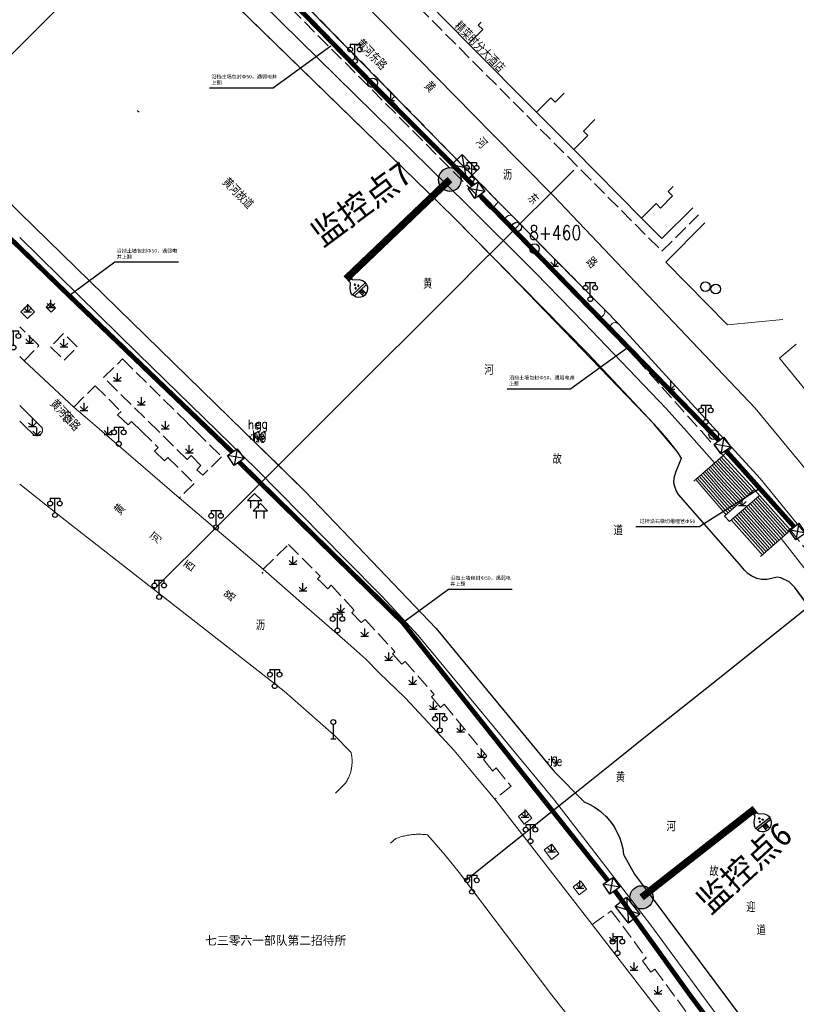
# Model space of a CAD drawing. Extents: x 39527407 to 39530665, y 3786466 to 3790957.
# Tile 56 of 113: x 39529333 to 39529495, y 3787768 to 3787973. Entities that reach past the tile are written whole.
import ezdxf
from ezdxf.enums import TextEntityAlignment as Align

# ---------------------------------------------------------------- set-up
doc = ezdxf.new("R2010")
doc.units = 0
doc.header["$PDSIZE"] = 0.2
doc.linetypes.add('X0', pattern=[4, 3, -1])
doc.layers.get('0').update_dxf_attribs({"linetype": 'CONTINUOUS'})
for name, color, linetype in [('04-安保监控', 4, 'CONTINUOUS'), ('DLSS', 4, 'CONTINUOUS'), ('JCDL_CLKZD', 142, 'CONTINUOUS'), ('JCDL_DMX_F', 30, 'CONTINUOUS'), ('JCDL_JMDD_F', 231, 'CONTINUOUS'), ('JCDL_JMDX_F', 231, 'CONTINUOUS'), ('JCDL_JT_ZJ', 100, 'CONTINUOUS'), ('JCDL_JTD_F', 100, 'CONTINUOUS'), ('JCDL_SX_ZJ', 5, 'CONTINUOUS'), ('JCDL_SXX_F', 5, 'CONTINUOUS'), ('JMD', 6, 'CONTINUOUS'), ('SXSS', 5, 'CONTINUOUS'), ('ZBTZ', 3, 'CONTINUOUS'), ('zdh', 7, 'CONTINUOUS'), ('断面线', 2, 'CONTINUOUS'), ('水面监控', 7, 'CONTINUOUS'), ('综合管网', 1, 'CONTINUOUS')]:
    doc.layers.add(name, color=color, linetype=linetype)
for name, color, linetype, lineweight in [('JCDL_JMDX', 1, 'CONTINUOUS', 0), ('JCDL_ZBX', 3, 'CONTINUOUS', 0), ('JCDL_ZBX_F', 7, 'CONTINUOUS', 0), ('QT_SYT_ZJ', 7, 'CONTINUOUS', 0), ('TEXT1_ZJ', 7, 'CONTINUOUS', 0), ('TEXTL_ZJ', 7, 'CONTINUOUS', 0)]:
    doc.layers.add(name, color=color, linetype=linetype, lineweight=lineweight)
doc.styles.add('HT', font='simhei.ttf')
doc.styles.add('HZ', font='rs', dxfattribs={"width": 0.8, "bigfont": 'hztxt'})
doc.styles.get("Standard").update_dxf_attribs({"font": 'txt', "width": 1.1})
doc.linetypes.add('10422', pattern='A,2,[150,AAA.SHX,S=1,R=0,X=0,Y=1],2,[177,AAA.SHX,S=1,R=0,X=0,Y=0.8],1e-09', length=4)
doc.linetypes.add('X35', pattern='A,2,[150,AAA.SHX,S=1,R=0,X=0,Y=1],2,[177,AAA.SHX,S=1,R=0,X=0,Y=0.8],1e-09', length=4)
doc.linetypes.add('X67', pattern='A,1,[150,symbolx.shx,S=1,R=0,X=0,Y=1],2,[153,symbolx.shx,S=1,R=0,X=0,Y=0.8],2,[145,symbolx.shx,S=1,R=0,X=0,Y=0],0,[150,symbolx.shx,S=1,R=0,X=0,Y=1],2,[153,symbolx.shx,S=1,R=0,X=0,Y=0.8],2,[150,symbolx.shx,S=1,R=0,X=0,Y=1],0.5,-0.5,[146,symbolx.shx,S=1,R=0,X=0,Y=0],-0.5,0.5,[153,symbolx.shx,S=1,R=0,X=0,Y=0.8],1', length=12)

# ---------------------------------------------------------------- blocks, each defined once
blk = doc.blocks.new('4241000')
at = {"color": 0, "linetype": 'Continuous'}
for p, q in [((0, 3), (0, 0)), ((-0.5, 0), (0.5, 0))]:
    blk.add_line(p, q, dxfattribs=at)
blk.add_circle((0, 3.5), 0.5, dxfattribs=at)
blk = doc.blocks.new('5820000')
at = {"color": 0, "linetype": 'Continuous'}
blk.add_circle((0, 0), 1, dxfattribs=at)
blk = doc.blocks.new('9530003')
at = {"color": 0}
for p, q in [((-0.8, 0), (0.8, 0)), ((0, 0), (0, 1.6))]:
    blk.add_line(p, q, dxfattribs=at)
at = {"color": 0, "linetype": 'Continuous'}
for points in [[(0, 0), (-0.8, 0.8)], [(0, 0), (0.8, 0.8)]]:
    blk.add_lwpolyline(points, dxfattribs=at)
blk = doc.blocks.new('3521000')
at = {"color": 0}
for p, q in [((-1, 3.5), (1, 3.5)), ((0, 0.5), (0, 3.5))]:
    blk.add_line(p, q, dxfattribs=at)
at = {"color": 0, "linetype": 'Continuous', "flags": 128}
for points in [[(-1, 3.5), (-1, 2.9)], [(1, 3.5), (1, 2.9)]]:
    blk.add_lwpolyline(points, dxfattribs=at)
at = {"color": 0}
for centre in [(-1, 2.4), (1, 2.4), (0, 0)]:
    blk.add_circle(centre, 0.5, dxfattribs=at)
blk = doc.blocks.new('3621000')
at = {"color": 0}
for p, q in [((0, 3.1), (-1.5, 1.6)), ((1.5, 1.6), (0, 3.1)), ((-1.5, 1.6), (1.5, 1.6)), ((-0.8, 0), (-0.8, 1.6)), ((0.8, 0), (0.8, 1.6))]:
    blk.add_line(p, q, dxfattribs=at)
blk = doc.blocks.new('弱电井')
at = {"layer": '综合管网', "linetype": 'Continuous', "lineweight": 30}
for p, q in [((39505996.61, 3778252.25), (39506001.85, 3778241.73)), ((39506004.49, 3778249.61), (39505993.97, 3778244.37))]:
    blk.add_line(p, q, dxfattribs=at)
blk.add_lwpolyline([(39505996.61, 3778252.25), (39506004.49, 3778249.61), (39506001.85, 3778241.73), (39505993.97, 3778244.37)], close=True, dxfattribs=at)
blk = doc.blocks.new('A$C645879D4')
at = {"layer": '04-安保监控'}
h = blk.add_hatch(color=256, dxfattribs=at)
edge = h.paths.add_edge_path()
edge.add_arc((404, 404), 404, 0, 360)
blk.add_circle((404, 404), 404, dxfattribs=at)
blk = doc.blocks.new('A$C2CD672AE')
at = {"layer": '04-安保监控', "color": 6}
for p, q in [((3.16, 8.38), (3.16, 9.15)), ((3.16, 9.15), (4.84, 9.15)), ((4.84, 8.38), (4.84, 9.15)), ((0.1, 4.53), (0, 3.79)), ((0.34, 5.24), (0.1, 4.53)), ((1.14, 6.57), (0.34, 5.24)), ((3.16, 8.38), (1.14, 6.57)), ((4.84, 8.38), (6.85, 6.57)), ((6.85, 6.57), (7.66, 5.24)), ((7.66, 5.24), (7.9, 4.53)), ((7.9, 4.53), (8, 3.79)), ((0, 3.79), (8, 3.79)), ((0.31, 2.95), (7.69, 2.95)), ((3.16, 2.95), (3.16, 0.09)), ((4.84, 2.95), (4.84, 0.09))]:
    blk.add_line(p, q, dxfattribs=at)
for centre, major_axis, start_param, end_param in [((3.26, 4.93), (0.188, 0.188), 6.28318530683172, 12.5663706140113), ((4.02, 6.27), (0.188, 0.188), 3.141593, 9.424778), ((4.85, 4.94), (0.188, 0.188), 3.141593, 9.424778), ((4, 3.79), (2.68, 2.68), 2.356194, 5.497787), ((4, 1.71), (0.595, 0.595), 5.497787, 11.780972), ((4, 1.71), (0.161, 0.161), 5.497787, 11.780972)]:
    blk.add_ellipse(centre, major_axis=major_axis, ratio=1, start_param=start_param, end_param=end_param, dxfattribs=at)
for points in [[(3.03, 5.07), (3.49, 5.07), (2.99, 4.93), (3.52, 4.93)], [(3.03, 4.8), (3.49, 4.8), (2.99, 4.93), (3.52, 4.93)], [(3.12, 5.16), (3.39, 5.16), (3.03, 5.07), (3.49, 5.07)], [(3.12, 4.7), (3.39, 4.7), (3.03, 4.8), (3.49, 4.8)], [(3.26, 5.2), (3.26, 5.2), (3.12, 5.16), (3.39, 5.16)], [(3.26, 4.67), (3.26, 4.67), (3.12, 4.7), (3.39, 4.7)], [(3.79, 6.4), (4.25, 6.4), (3.76, 6.27), (4.29, 6.27)], [(3.79, 6.13), (4.25, 6.14), (3.76, 6.27), (4.29, 6.27)], [(3.89, 6.5), (4.16, 6.5), (3.79, 6.4), (4.25, 6.4)], [(3.89, 6.04), (4.16, 6.04), (3.79, 6.13), (4.25, 6.14)], [(4.02, 6.53), (4.02, 6.53), (3.89, 6.5), (4.16, 6.5)], [(4.02, 6), (4.02, 6), (3.89, 6.04), (4.16, 6.04)], [(4.62, 5.07), (5.08, 5.07), (4.59, 4.94), (5.12, 4.94)], [(4.62, 4.8), (5.09, 4.81), (4.59, 4.94), (5.12, 4.94)], [(4.72, 5.17), (4.99, 5.17), (4.62, 5.07), (5.08, 5.07)], [(4.72, 4.71), (4.99, 4.71), (4.62, 4.8), (5.09, 4.81)], [(4.85, 5.2), (4.85, 5.2), (4.72, 5.17), (4.99, 5.17)], [(4.86, 4.67), (4.86, 4.67), (4.72, 4.71), (4.99, 4.71)]]:
    blk.add_solid(points, dxfattribs=at)
blk = doc.blocks.new('A$C30C14BCC')
at = {"layer": '04-安保监控', "color": 2}
for p, q in [((0, 600), (400, 0)), ((0, 0), (400, 600))]:
    blk.add_line(p, q, dxfattribs=at)
at = {"layer": '04-安保监控', "color": 2, "ltscale": 12}
blk.add_lwpolyline([(0, 600), (400, 600), (400, 0), (0, 0)], close=True, dxfattribs=at)

msp = doc.modelspace()

# ---------------------------------------------------------------- linework, layer by layer
at = {"layer": 'DLSS', "color": 9, "linetype": 'Continuous', "lineweight": 20, "elevation": -38.58}
for points in [[(39529332.843, 3788049.44006), (39529341.71885, 3788040.82045), (39529349.24699, 3788033.27072), (39529351.23599, 3788031.25572), (39529431.349, 3787949.54272), (39529444.24263, 3787936.55519), (39529486.28334, 3787892.24256), (39529490.27841, 3787887.42772)], [(39529332.843, 3788036.45119), (39529341.33699, 3788028.21072), (39529344.15599, 3788025.60472), (39529363.87699, 3788005.34472), (39529369.99699, 3787999.23672), (39529386.82099, 3787982.10471), (39529389.92599, 3787978.99772), (39529432.691, 3787935.33172), (39529435.42, 3787932.51571), (39529454.773, 3787912.93071), (39529457.833, 3787909.79971), (39529478.28639, 3787887.42772)], [(39529492.03566, 3787910.75943), (39529480.493, 3787909.61372), (39529467.671, 3787922.74272), (39529475.81144, 3787930.92206)], [(39529349.97799, 3787887.42772), (39529344.123, 3787892.47072), (39529333.759, 3787902.12472), (39529332.843, 3787903.03773)], [(39529391.66333, 3787851.62401), (39529383.61399, 3787858.65071), (39529366.13, 3787873.51571), (39529349.97799, 3787887.42772)], [(39529478.28639, 3787887.42772), (39529487.31999, 3787877.54672), (39529494.054, 3787869.29072), (39529506.039, 3787854.79972), (39529511.23399, 3787847.89171), (39529513.746, 3787844.63971), (39529530.99899, 3787821.07772), (39529533.48, 3787817.76972), (39529549.86399, 3787795.18972), (39529552.358, 3787792.02572), (39529569.06199, 3787769.24572), (39529571.43399, 3787766.08471), (39529582.843, 3787750.58108)], [(39529490.27841, 3787887.42772), (39529517.469, 3787854.65771), (39529570.05099, 3787783.22271), (39529582.843, 3787765.79736)], [(39529379.72252, 3787839.69329), (39529341.701, 3787869.33871), (39529332.843, 3787876.41586)], [(39529510.30981, 3787708.30511), (39529499.96899, 3787722.69171), (39529452.289, 3787784.47871), (39529431.97099, 3787810.65471), (39529428.69799, 3787814.54672), (39529423.46663, 3787820.85028), (39529419.96499, 3787824.65971), (39529413.2457, 3787831.8004), (39529407.854, 3787837.05471), (39529405.09325, 3787839.88304), (39529400.663, 3787843.76772), (39529391.66333, 3787851.62401)], [(39529398.73, 3787811.88372), (39529400.839, 3787814.03472), (39529400.94604, 3787814.19893), (39529401.04873, 3787814.36591), (39529401.14734, 3787814.53532), (39529401.24181, 3787814.70708), (39529401.33208, 3787814.88108), (39529401.41811, 3787815.05722), (39529401.49984, 3787815.23539), (39529401.57723, 3787815.41549), (39529401.65022, 3787815.59742), (39529401.71878, 3787815.78106), (39529401.78286, 3787815.96632), (39529401.84244, 3787816.15307), (39529401.89746, 3787816.34121), (39529401.9479, 3787816.53064), (39529401.99374, 3787816.72123), (39529402.03493, 3787816.91287), (39529402.05162, 3787816.99979), (39529402.07147, 3787817.10546), (39529402.10332, 3787817.29888), (39529402.13047, 3787817.49301), (39529402.15291, 3787817.68775), (39529402.17061, 3787817.88297), (39529402.18358, 3787818.07857), (39529402.19179, 3787818.27442), (39529402.19525, 3787818.47041), (39529402.19396, 3787818.66643), (39529402.18791, 3787818.86236), (39529402.17711, 3787819.05809), (39529402.16157, 3787819.2535), (39529402.14129, 3787819.44847), (39529402.11629, 3787819.64289), (39529402.08658, 3787819.83665), (39529402.05217, 3787820.02963), (39529402.0131, 3787820.22172), (39529401.96899, 3787820.41272), (39529398.45099, 3787824.03171), (39529388.029, 3787833.21671), (39529379.72252, 3787839.69329)], [(39529410.222, 3787801.50671), (39529411.302, 3787802.43571), (39529411.54348, 3787802.527), (39529411.78681, 3787802.61323), (39529412.03175, 3787802.69476), (39529412.27822, 3787802.77155), (39529412.52612, 3787802.84359), (39529412.77536, 3787802.91083), (39529413.02585, 3787802.97327), (39529413.2775, 3787803.03086), (39529413.53021, 3787803.0836), (39529413.78389, 3787803.13147), (39529414.03845, 3787803.17444), (39529414.29378, 3787803.21249), (39529414.50734, 3787803.24006), (39529414.5498, 3787803.24563), (39529414.80641, 3787803.27382), (39529415.06352, 3787803.29707), (39529415.32103, 3787803.31536), (39529415.57884, 3787803.32869), (39529415.83686, 3787803.33705), (39529416.09499, 3787803.34045), (39529416.35314, 3787803.33886), (39529416.61121, 3787803.33231), (39529416.86911, 3787803.32079), (39529417.12674, 3787803.3043), (39529417.384, 3787803.28285), (39529417.64081, 3787803.25646), (39529417.897, 3787803.22471), (39529421.609, 3787798.94771), (39529424.538, 3787795.38871), (39529443.863, 3787769.76871), (39529476.56499, 3787728.37371)]]:
    msp.add_lwpolyline(points, dxfattribs=at)
at = {"layer": 'DLSS', "color": 9, "linetype": 'Continuous', "lineweight": 0, "elevation": -38.58}
for points in [[(39529332.843, 3787892.77947), (39529337.51217, 3787888.17719), (39529337.54047, 3787888.10584), (39529337.56375, 3787888.03269), (39529337.58229, 3787887.95819), (39529337.59602, 3787887.88266), (39529337.60488, 3787887.8064), (39529337.60882, 3787887.72974), (39529337.60785, 3787887.65297), (39529337.60196, 3787887.57643), (39529337.59117, 3787887.50042), (39529337.57604, 3787887.42772)], [(39529335.02287, 3787887.42772), (39529334.702, 3787887.72472), (39529332.843, 3787889.56856)], [(39529337.57604, 3787887.42772), (39529337.5551, 3787887.35126), (39529337.52997, 3787887.27872), (39529337.50024, 3787887.20795), (39529337.46604, 3787887.13922), (39529337.4275, 3787887.07282), (39529337.38478, 3787887.00904), (39529337.33805, 3787886.94812), (39529337.28752, 3787886.89033), (39529337.23339, 3787886.83589), (39529337.17588, 3787886.78504), (39529337.14999, 3787886.76471), (39529337.11523, 3787886.73798), (39529337.05168, 3787886.6949), (39529336.98551, 3787886.65599), (39529336.91697, 3787886.6214), (39529336.84636, 3787886.59128), (39529336.77396, 3787886.56574), (39529336.70008, 3787886.5449), (39529336.62501, 3787886.52884), (39529336.54906, 3787886.51763), (39529336.47255, 3787886.51131), (39529336.3958, 3787886.5099), (39529336.31911, 3787886.51342), (39529336.2428, 3787886.52185), (39529336.1672, 3787886.53516), (39529336.0926, 3787886.55329), (39529336.01931, 3787886.57616), (39529335.94765, 3787886.60368), (39529335.87808, 3787886.63611), (39529335.02287, 3787887.42772)]]:
    msp.add_lwpolyline(points, dxfattribs=at)
at = {"layer": 'JCDL_CLKZD', "color": 9}
msp.add_point((39529383.529, 3787857.88772, -38.58), dxfattribs=at)
at = {"layer": 'JCDL_DMX_F', "color": 9, "linetype": 'X35', "lineweight": 0, "elevation": -38.58}
for points in [[(39529471.95314, 3787887.42772), (39529467.73699, 3787892.16572), (39529450.52399, 3787910.14571), (39529440.484, 3787920.46672), (39529426.192, 3787934.67172), (39529363.942, 3787995.92072)], [(39529332.843, 3787927.88941), (39529357.476, 3787903.67772), (39529374.13491, 3787887.42772)], [(39529374.13491, 3787887.42772), (39529382.287, 3787879.47572), (39529400.69139, 3787860.79481)], [(39529471.95314, 3787887.42772), (39529477.83885, 3787880.81348)], [(39529564.62887, 3787766.12758), (39529561.11075, 3787770.9345), (39529556.78775, 3787776.88103), (39529551.34746, 3787784.39445), (39529545.83968, 3787792.00716), (39529541.26322, 3787798.32662), (39529537.26671, 3787803.83737), (39529533.461, 3787809.07671), (39529529.88462, 3787814.00184), (39529526.74935, 3787818.33252), (39529523.79834, 3787822.42474), (39529520.76273, 3787826.65006), (39529517.80936, 3787830.75318), (39529515.1672, 3787834.38647), (39529512.61483, 3787837.85097), (39529509.925, 3787841.45872), (39529506.91121, 3787845.45359), (39529503.14219, 3787850.37198), (39529498.20377, 3787856.74925), (39529491.72382, 3787865.06961)], [(39529400.69139, 3787860.79481), (39529408.444, 3787852.92571), (39529415.99699, 3787844.81471), (39529444.45691, 3787810.42344), (39529464.531, 3787784.34971), (39529514.53303, 3787716.29951)]]:
    msp.add_lwpolyline(points, dxfattribs=at)
at = {"layer": 'JCDL_JMDX', "color": 9, "linetype": 'X0', "lineweight": 0, "elevation": -38.58}
msp.add_lwpolyline([(39529359.73969, 3788044.07416), (39529353.966, 3788038.34872), (39529466.829, 3787925.01072), (39529474.46578, 3787932.59438)], dxfattribs=at)
at = {"layer": 'JCDL_JMDX', "color": 9, "linetype": 'X67', "lineweight": 0, "elevation": -38.58}
for points in [[(39529363.09741, 3787991.76938), (39529362.604, 3787991.32072), (39529423.4, 3787932.03971), (39529451.465, 3787903.56172), (39529465.14299, 3787889.00971), (39529466.52464, 3787887.42772)], [(39529379.54322, 3787887.42772), (39529332.843, 3787933.04524)], [(39529403.3176, 3787863.46292), (39529392.43, 3787874.83971), (39529379.54322, 3787887.42772)], [(39529466.52464, 3787887.42772), (39529468.198, 3787885.51172), (39529469.998, 3787883.22071), (39529470.901, 3787881.83472), (39529469.715, 3787878.90372), (39529469.65707, 3787878.76191), (39529469.60424, 3787878.61811), (39529469.5562, 3787878.47265), (39529469.51299, 3787878.32567), (39529469.47466, 3787878.17735), (39529469.44125, 3787878.02784), (39529469.41279, 3787877.87732), (39529469.38933, 3787877.72593), (39529469.37088, 3787877.57385), (39529469.35747, 3787877.42124), (39529469.34911, 3787877.26828), (39529469.3458, 3787877.11512), (39529469.34756, 3787876.96193), (39529469.35438, 3787876.80889), (39529469.36625, 3787876.65616), (39529469.37999, 3787876.53271), (39529469.38316, 3787876.5039), (39529469.40509, 3787876.35228), (39529469.43202, 3787876.20147), (39529469.46392, 3787876.05164), (39529469.50075, 3787875.90294), (39529469.54248, 3787875.75553), (39529469.58905, 3787875.60959), (39529469.64042, 3787875.46527), (39529469.69653, 3787875.32272), (39529469.75732, 3787875.1821), (39529469.82272, 3787875.04357), (39529469.89267, 3787874.90727), (39529469.96707, 3787874.77336), (39529470.04587, 3787874.64199), (39529470.12896, 3787874.51328), (39529470.21626, 3787874.38739), (39529470.308, 3787874.26472), (39529484.09199, 3787858.44871), (39529484.19879, 3787858.32299), (39529484.3097, 3787858.20087), (39529484.4243, 3787858.0822), (39529484.54246, 3787857.96709), (39529484.6641, 3787857.85565), (39529484.78909, 3787857.74798), (39529484.91731, 3787857.64419), (39529485.04865, 3787857.54436), (39529485.18298, 3787857.4486), (39529485.32018, 3787857.357), (39529485.46011, 3787857.26963), (39529485.60265, 3787857.18659), (39529485.74767, 3787857.10795), (39529485.89502, 3787857.03378), (39529486.04457, 3787856.96415), (39529486.19618, 3787856.89912), (39529486.34971, 3787856.83877), (39529486.433, 3787856.80872), (39529486.50502, 3787856.78314), (39529486.66195, 3787856.73229), (39529486.82037, 3787856.68626), (39529486.98012, 3787856.6451), (39529487.14105, 3787856.60885), (39529487.30302, 3787856.57753), (39529487.46587, 3787856.55119), (39529487.62945, 3787856.52984), (39529487.79361, 3787856.5135), (39529487.95819, 3787856.50219), (39529488.12304, 3787856.49592), (39529488.288, 3787856.4947), (39529488.45292, 3787856.49852), (39529488.61765, 3787856.50739), (39529488.78199, 3787856.52171), (39529490.90699, 3787856.97571), (39529491.669, 3787856.84671), (39529493.35399, 3787855.98871), (39529494.486, 3787854.92272), (39529506.515, 3787838.87772)], [(39529515.131, 3787722.62071), (39529461.11099, 3787795.01471), (39529458.84899, 3787799.10671), (39529458.8212, 3787799.36352), (39529458.78801, 3787799.6197), (39529458.74987, 3787799.87518), (39529458.70677, 3787800.12988), (39529458.65875, 3787800.38369), (39529458.60582, 3787800.63653), (39529458.54799, 3787800.88829), (39529458.48529, 3787801.13888), (39529458.41775, 3787801.38821), (39529458.34538, 3787801.63618), (39529458.26822, 3787801.88271), (39529458.18629, 3787802.12769), (39529458.09963, 3787802.37103), (39529458.00827, 3787802.61265), (39529457.91224, 3787802.85246), (39529457.81158, 3787803.09035), (39529457.70632, 3787803.32625), (39529457.59651, 3787803.56007), (39529457.48219, 3787803.79171), (39529457.36339, 3787804.02109), (39529457.24018, 3787804.24812), (39529457.11258, 3787804.47272), (39529456.98065, 3787804.69481), (39529456.84444, 3787804.9143), (39529456.704, 3787805.1311), (39529456.55939, 3787805.34514), (39529456.41065, 3787805.55634), (39529456.31299, 3787805.68971), (39529456.25784, 3787805.76461), (39529456.10102, 3787805.96988), (39529455.94026, 3787806.17207), (39529455.7756, 3787806.37111), (39529455.60711, 3787806.56692), (39529455.43486, 3787806.75942), (39529455.25891, 3787806.94855), (39529455.07933, 3787807.13423), (39529454.89618, 3787807.31639), (39529454.70953, 3787807.49497), (39529454.51945, 3787807.66989), (39529454.32602, 3787807.8411), (39529454.12931, 3787808.00852), (39529453.92938, 3787808.1721), (39529453.72633, 3787808.33177), (39529453.52021, 3787808.48747), (39529453.31111, 3787808.63915), (39529453.09912, 3787808.78674), (39529452.8843, 3787808.9302), (39529452.66674, 3787809.06947), (39529452.44651, 3787809.20449), (39529452.22372, 3787809.33521), (39529451.99843, 3787809.46159), (39529451.77073, 3787809.58358), (39529451.54071, 3787809.70113), (39529451.30845, 3787809.8142), (39529451.07405, 3787809.92274), (39529450.83758, 3787810.02672), (39529450.59899, 3787810.12571), (39529444.323, 3787816.41072), (39529419.761, 3787846.28071), (39529403.3176, 3787863.46292)]]:
    msp.add_lwpolyline(points, dxfattribs=at)
at = {"layer": 'JCDL_JMDX', "color": 9, "linetype": 'Continuous', "lineweight": 0, "elevation": -38.58}
for points in [[(39529478.45394, 3787881.35333), (39529479.64569, 3787879.98102)], [(39529478.83462, 3787881.68746), (39529479.62912, 3787880.77258)], [(39529479.21531, 3787882.02158), (39529479.61256, 3787881.56415)], [(39529479.61256, 3787881.56415), (39529485.74007, 3787874.96133)], [(39529475.78912, 3787879.01446), (39529479.76163, 3787874.44009)], [(39529476.16981, 3787879.34858), (39529479.74506, 3787875.23165)], [(39529476.5505, 3787879.68271), (39529479.7285, 3787876.02321)], [(39529476.93118, 3787880.01683), (39529479.71194, 3787876.81478)], [(39529477.31187, 3787880.35096), (39529479.69538, 3787877.60634)], [(39529477.69256, 3787880.68508), (39529479.67881, 3787878.3979)], [(39529478.07325, 3787881.01921), (39529479.66225, 3787879.18946)], [(39529479.62912, 3787880.77258), (39529485.34813, 3787874.60996)], [(39529479.64569, 3787879.98102), (39529484.95619, 3787874.25858)], [(39529479.66225, 3787879.18946), (39529484.56425, 3787873.90721)], [(39529473.88568, 3787877.34383), (39529479.84444, 3787870.48228)], [(39529474.26637, 3787877.67796), (39529479.82788, 3787871.27384)], [(39529474.64706, 3787878.01208), (39529479.81132, 3787872.06541)], [(39529475.02775, 3787878.34621), (39529479.79475, 3787872.85697)], [(39529475.40843, 3787878.68033), (39529479.77819, 3787873.64853)], [(39529479.67881, 3787878.3979), (39529484.17232, 3787873.55584)], [(39529479.69538, 3787877.60634), (39529483.78038, 3787873.20446)], [(39529479.71194, 3787876.81478), (39529483.38844, 3787872.85309)], [(39529479.7285, 3787876.02321), (39529482.9965, 3787872.50171)], [(39529479.74506, 3787875.23165), (39529482.60457, 3787872.15034)], [(39529479.76163, 3787874.44009), (39529482.21263, 3787871.79897)], [(39529479.77819, 3787873.64853), (39529481.82069, 3787871.44759)], [(39529479.79475, 3787872.85697), (39529481.42875, 3787871.09622)], [(39529486.034, 3787873.03078), (39529487.24975, 3787871.65621)], [(39529486.428, 3787873.37009), (39529487.2385, 3787872.45371)], [(39529486.822, 3787873.7094), (39529487.22725, 3787873.25121)], [(39529487.22725, 3787873.25121), (39529493.27881, 3787866.4281)], [(39529479.81132, 3787872.06541), (39529481.03682, 3787870.74484)], [(39529479.82788, 3787871.27384), (39529480.64488, 3787870.39347)], [(39529483.67, 3787870.9949), (39529487.31725, 3787866.87122)], [(39529484.064, 3787871.33422), (39529487.306, 3787867.66872)], [(39529484.458, 3787871.67353), (39529487.29475, 3787868.46622)], [(39529484.852, 3787872.01284), (39529487.2835, 3787869.26372)], [(39529485.246, 3787872.35215), (39529487.27225, 3787870.06121)], [(39529485.64, 3787872.69146), (39529487.261, 3787870.85871)], [(39529487.2385, 3787872.45371), (39529492.88662, 3787866.08547)], [(39529487.24975, 3787871.65621), (39529492.49444, 3787865.74285)], [(39529487.261, 3787870.85871), (39529492.10225, 3787865.40022)], [(39529479.84444, 3787870.48228), (39529480.25294, 3787870.04209)], [(39529481.306, 3787868.95903), (39529487.38475, 3787862.08622)], [(39529481.7, 3787869.29834), (39529487.3735, 3787862.88372)], [(39529482.094, 3787869.63766), (39529487.36225, 3787863.68122)], [(39529482.488, 3787869.97697), (39529487.351, 3787864.47872)], [(39529482.882, 3787870.31628), (39529487.33975, 3787865.27622)], [(39529483.276, 3787870.65559), (39529487.3285, 3787866.07372)], [(39529487.27225, 3787870.06121), (39529491.71006, 3787865.0576)], [(39529487.2835, 3787869.26372), (39529491.31787, 3787864.71497)], [(39529487.29475, 3787868.46622), (39529490.92569, 3787864.37235)], [(39529487.306, 3787867.66872), (39529490.5335, 3787864.02972)], [(39529487.31725, 3787866.87122), (39529490.14131, 3787863.6871)], [(39529487.3285, 3787866.07372), (39529489.74912, 3787863.34447)], [(39529487.33975, 3787865.27622), (39529489.35694, 3787863.00185)], [(39529487.351, 3787864.47872), (39529488.96475, 3787862.65922)], [(39529487.36225, 3787863.68122), (39529488.57256, 3787862.3166)], [(39529487.3735, 3787862.88372), (39529488.18037, 3787861.97397)], [(39529487.38475, 3787862.08622), (39529487.78819, 3787861.63135)]]:
    msp.add_lwpolyline(points, dxfattribs=at)
at = {"layer": 'JCDL_JMDX_F', "color": 9, "linetype": 'Continuous', "lineweight": 0, "elevation": -38.58}
for points in [[(39529473.50499, 3787877.00971), (39529479.596, 3787882.35571)], [(39529479.596, 3787882.35571), (39529486.132, 3787875.31271)], [(39529479.861, 3787869.69072), (39529486.132, 3787875.31271)], [(39529480.912, 3787868.61972), (39529487.216, 3787874.04871)], [(39529487.216, 3787874.04871), (39529493.671, 3787866.77072)], [(39529487.396, 3787861.28872), (39529493.671, 3787866.77072)]]:
    msp.add_lwpolyline(points, dxfattribs=at)
at = {"layer": 'JCDL_SXX_F', "color": 9, "linetype": 'Continuous', "lineweight": 0, "elevation": -38.58}
msp.add_lwpolyline([(39529357.74311, 3787954.03141), (39529357.36861, 3787954.3627)], dxfattribs=at)
at = {"layer": 'JCDL_ZBX', "color": 9, "linetype": 'Continuous', "lineweight": 0, "elevation": -38.58}
for points in [[(39529438.44199, 3787808.27372), (39529436.887, 3787807.03872), (39529438.1246, 3787805.48044), (39529439.6796, 3787806.71542), (39529438.44199, 3787808.27372)], [(39529443.841, 3787801.25471), (39529442.303, 3787800.08071), (39529443.82046, 3787798.09278), (39529445.35845, 3787799.26678), (39529443.841, 3787801.25471)], [(39529449.889, 3787793.52371), (39529448.32799, 3787792.34971), (39529449.54932, 3787790.72579), (39529451.11034, 3787791.89978), (39529449.889, 3787793.52371)]]:
    msp.add_lwpolyline(points, dxfattribs=at)
at = {"layer": 'JCDL_ZBX_F', "color": 9, "linetype": 'X0', "lineweight": 0, "elevation": -38.58}
for points in [[(39529387.929, 3787977.21372), (39529387.88139, 3787977.55673), (39529387.95934, 3787978.06891), (39529388.07703, 3787978.34157), (39529388.27896, 3787978.60916), (39529388.59242, 3787978.86962), (39529388.98853, 3787979.04299), (39529389.29527, 3787979.08618), (39529389.67612, 3787979.06947), (39529389.92599, 3787978.99772), (39529432.691, 3787935.33172), (39529431.99553, 3787934.5049), (39529431.5222, 3787934.13378), (39529431.035, 3787933.85471), (39529387.929, 3787977.21372)], [(39529433.99618, 3787931.05401), (39529433.98242, 3787931.36961), (39529434.04778, 3787931.67873), (39529434.14851, 3787931.8984), (39529434.47746, 3787932.27054), (39529434.79685, 3787932.44773), (39529435.18309, 3787932.52735), (39529435.42, 3787932.51571), (39529454.84452, 3787912.85834), (39529454.94744, 3787912.24476), (39529454.73974, 3787911.69943), (39529454.36038, 3787911.38075), (39529454.02614, 3787911.27653), (39529453.73843, 3787911.27568), (39529453.461, 3787911.35171), (39529433.99618, 3787931.05401)], [(39529338.36186, 3787913.33482), (39529339.40888, 3787912.28982), (39529340.333, 3787913.21572), (39529339.286, 3787914.26072), (39529338.36186, 3787913.33482)], [(39529333.08999, 3787912.34794), (39529334.495, 3787910.93595), (39529335.953, 3787912.38671), (39529334.54799, 3787913.79871), (39529333.08999, 3787912.34794)], [(39529457.833, 3787909.79971), (39529457.28886, 3787910.11581), (39529457.07564, 3787910.13971), (39529456.72899, 3787910.07764), (39529456.46323, 3787909.93863), (39529456.22416, 3787909.68894), (39529456.07972, 3787909.36302), (39529456.05081, 3787909.07877), (39529456.19363, 3787908.59685), (39529475.06756, 3787887.42772)], [(39529332.843, 3787903.03773), (39529333.759, 3787902.12472), (39529336.828, 3787905.31971), (39529332.843, 3787909.25594)], [(39529339.25841, 3787905.03934), (39529342.1194, 3787902.23734), (39529344.863, 3787905.03872), (39529342.002, 3787907.84072), (39529339.25841, 3787905.03934)], [(39529361.81367, 3787887.42772), (39529350.346, 3787898.67271), (39529354.31999, 3787902.51571), (39529367.85592, 3787889.14823), (39529369.59812, 3787887.42772)], [(39529344.123, 3787892.47072), (39529348.59699, 3787896.92672), (39529354, 3787891.55571), (39529353.28099, 3787890.84471), (39529355.472, 3787888.78972), (39529356.142, 3787889.47772), (39529358.24061, 3787887.42772)], [(39529358.24061, 3787887.42772), (39529361.72058, 3787884.04598), (39529360.96499, 3787883.27972), (39529363.065, 3787881.27172), (39529363.772, 3787881.97771), (39529369.259, 3787876.52772), (39529366.13, 3787873.51571)], [(39529369.59812, 3787887.42772), (39529374.973, 3787882.11971), (39529371.03823, 3787878.27685), (39529369.83179, 3787879.4098), (39529370.66599, 3787880.31571), (39529368.639, 3787882.40272), (39529367.804, 3787881.55371), (39529361.81367, 3787887.42772)], [(39529475.06756, 3787887.42772), (39529479.596, 3787882.35571), (39529481.40848, 3787884.01275)], [(39529486.132, 3787875.31271), (39529487.216, 3787874.04871)], [(39529480.912, 3787868.61972), (39529479.861, 3787869.69072)], [(39529495.13605, 3787867.98242), (39529493.671, 3787866.77072), (39529509.1656, 3787847.17307), (39529509.54161, 3787846.80177), (39529509.67654, 3787846.73773), (39529509.89169, 3787846.67601), (39529510.11475, 3787846.65749), (39529510.40963, 3787846.70095), (39529510.47538, 3787846.72202), (39529510.89613, 3787846.98453), (39529510.96696, 3787847.05982), (39529511.09441, 3787847.24382), (39529511.1583, 3787847.37882), (39529511.21978, 3787847.59404), (39529511.23399, 3787847.89171)], [(39529383.61399, 3787858.65071), (39529388.89781, 3787863.79281), (39529395.558, 3787857.22071), (39529395.00882, 3787856.66261), (39529395.82679, 3787855.85329)], [(39529395.82679, 3787855.85329), (39529397.115, 3787854.57872), (39529397.79899, 3787855.29472), (39529402.639, 3787850.12972), (39529402.142, 3787849.56372), (39529404.063, 3787847.54571), (39529404.90699, 3787848.15772), (39529411.10899, 3787841.43971), (39529410.6077, 3787840.9844), (39529412.553, 3787838.84272), (39529413.258, 3787839.41572), (39529419.34099, 3787832.51971), (39529418.75732, 3787831.9871), (39529420.61947, 3787829.81529), (39529421.377, 3787830.49072), (39529430.33639, 3787819.60684), (39529429.641, 3787818.93071), (39529431.49921, 3787816.52655), (39529432.245, 3787817.17371), (39529435.36499, 3787813.35571), (39529431.97099, 3787810.65471)], [(39529452.289, 3787784.47871), (39529456.28099, 3787787.39671), (39529463.52671, 3787777.5773), (39529462.80609, 3787776.95099), (39529464.49625, 3787774.59255), (39529465.32799, 3787775.22471), (39529473.63597, 3787763.88748), (39529472.72503, 3787763.18189), (39529474.59562, 3787760.79402), (39529475.43215, 3787761.44299), (39529484.95611, 3787748.55052), (39529484.07092, 3787747.90483), (39529485.68801, 3787745.57352), (39529486.61005, 3787746.26986), (39529495.6737, 3787733.8515), (39529494.86399, 3787733.24072), (39529496.62363, 3787730.8298), (39529497.44561, 3787731.4261), (39529502.46999, 3787724.53972), (39529499.96899, 3787722.69171)]]:
    msp.add_lwpolyline(points, dxfattribs=at)
at = {"layer": 'JMD', "color": 9, "linetype": 'Continuous', "lineweight": 0, "elevation": -38.58}
for points in [[(39529429.12259, 3787972.76797), (39529428.52799, 3787972.15371), (39529429.43854, 3787971.24047), (39529426.49932, 3787968.30992), (39529418.06587, 3787976.80683), (39529420.98191, 3787979.73945)], [(39529446.42568, 3787957.95004), (39529444.586, 3787956.08771), (39529443.6553, 3787957.02117), (39529440.66399, 3787954.03868), (39529426.49932, 3787968.30992), (39529429.43854, 3787971.24047), (39529428.52799, 3787972.15371), (39529429.12259, 3787972.76797)], [(39529452.81699, 3787952.47668), (39529450.488, 3787950.07072), (39529451.39855, 3787949.15748), (39529448.43825, 3787946.20592), (39529440.66399, 3787954.03868), (39529443.6553, 3787957.02117), (39529444.586, 3787956.08771), (39529446.42568, 3787957.95004)], [(39529469.1646, 3787938.477), (39529468.15251, 3787937.46789), (39529469.06399, 3787936.55371), (39529466.546, 3787934.00472), (39529465.6153, 3787934.93818), (39529462.60292, 3787931.93467), (39529448.43825, 3787946.20592), (39529451.39855, 3787949.15748), (39529450.488, 3787950.07072), (39529452.81699, 3787952.47668)], [(39529473.28293, 3787934.06437), (39529466.84199, 3787927.66371), (39529462.60292, 3787931.93467), (39529465.6153, 3787934.93818), (39529466.546, 3787934.00472), (39529469.06399, 3787936.55371), (39529468.15251, 3787937.46789), (39529469.1646, 3787938.477)], [(39529502.15, 3787898.18985), (39529497.93797, 3787894.69386), (39529491.33699, 3787902.68771), (39529494.87899, 3787905.60272)]]:
    msp.add_lwpolyline(points, dxfattribs=at)
at = {"layer": 'SXSS', "color": 9, "linetype": '10422', "flags": 128}
for points in [[(39529709.517, 3787564.26083), (39529708.31982, 3787566.30995), (39529708.34708, 3787566.82102), (39529708.57214, 3787568.23476), (39529708.98535, 3787569.85439), (39529709.01559, 3787571.04819), (39529708.78021, 3787572.21894), (39529708.099, 3787573.71571), (39529699.731, 3787587.87372), (39529698.26, 3787594.58171), (39529697.875, 3787595.90372), (39529697.48177, 3787596.70536), (39529696.83, 3787597.63472), (39529680.57707, 3787617.62259), (39529674.64409, 3787624.91897), (39529671.96556, 3787622.64845), (39529670.5004, 3787624.3769), (39529673.08288, 3787626.56599), (39529663.90439, 3787637.42771), (39529649.789, 3787654.13172), (39529622.53434, 3787686.87647), (39529598.71099, 3787715.49872), (39529585.315, 3787732.26171), (39529585.7501, 3787732.67985), (39529584.284, 3787734.49272), (39529582.843, 3787733.26843), (39529582.41696, 3787732.90646), (39529582.286, 3787732.92894), (39529581.88257, 3787733.0131), (39529581.49045, 3787733.13994), (39529580.99298, 3787733.37284), (39529580.64445, 3787733.59276), (39529580.22008, 3787733.94152), (39529579.8968, 3787734.28936), (39529579.61195, 3787734.68377), (39529579.47405, 3787734.92149), (39529579.25083, 3787735.42338), (39529579.07589, 3787736.08699), (39529579.02591, 3787736.90848), (39529581.17099, 3787738.66171), (39529579.73394, 3787740.57223), (39529579.252, 3787740.20971), (39529564.82, 3787759.65372), (39529530.048, 3787806.58772), (39529494.486, 3787854.92272), (39529493.35399, 3787855.98871), (39529491.669, 3787856.84671), (39529490.90699, 3787856.97571), (39529488.78199, 3787856.52171), (39529488.61765, 3787856.50739), (39529488.12304, 3787856.49592), (39529487.79319, 3787856.50846), (39529487.30214, 3787856.57256), (39529486.66195, 3787856.73229), (39529486.34794, 3787856.83404), (39529485.60265, 3787857.18659), (39529485.18298, 3787857.4486), (39529484.78909, 3787857.74798), (39529484.09199, 3787858.44871), (39529483.01991, 3787859.67884), (39529470.308, 3787874.26472), (39529469.82272, 3787875.04357), (39529469.50075, 3787875.90294), (39529469.40509, 3787876.35228), (39529469.34756, 3787876.96193), (39529469.35747, 3787877.42124), (39529469.38933, 3787877.72593), (39529469.715, 3787878.90372), (39529470.901, 3787881.83472), (39529469.998, 3787883.22071), (39529465.14299, 3787889.00971), (39529435.19275, 3787920.07342), (39529423.4, 3787932.03971), (39529388.43098, 3787966.13733), (39529362.604, 3787991.32072), (39529363.0965, 3787991.77039), (39529361.38401, 3787993.65373), (39529359.55199, 3787992.03472), (39529359.42546, 3787992.04214), (39529359.049, 3787992.09462), (39529358.44293, 3787992.27685), (39529358.21215, 3787992.38169), (39529357.99009, 3787992.50392), (39529357.67621, 3787992.71828), (39529357.34487, 3787993.00863), (39529356.84341, 3787993.66372), (39529356.67038, 3787994.00215), (39529356.51749, 3787994.41844), (39529356.44618, 3787994.72721), (39529356.39048, 3787995.35758), (39529358.1089, 3787997.14814), (39529356.0522, 3787999.32165), (39529355.731, 3787999.01772), (39529340.28299, 3788015.98371), (39529332.843, 3788023.87398), (39529326.073, 3788031.05372), (39529284.5943, 3788070.92886), (39529253.181, 3788101.12772), (39529244.16699, 3788110.14472), (39529242.72599, 3788111.30572), (39529241.308, 3788112.25572), (39529238.286, 3788113.95472), (39529233.895, 3788115.49472), (39529230.0989, 3788117.64933), (39529226.79299, 3788119.52571), (39529222.644, 3788123.18371), (39529220.224, 3788125.76372), (39529219.22733, 3788126.4208), (39529218.689, 3788126.77571), (39529199.67647, 3788137.42772), (39529192.10891, 3788141.6816)], [(39529173.62367, 3788075.50303), (39529203.01161, 3788055.2126), (39529211.551, 3788049.31672), (39529219.59899, 3788042.81772), (39529222.57291, 3788040.86944), (39529223.374, 3788040.48672), (39529223.9682, 3788040.2342), (39529224.5414, 3788040.01573), (39529227.28099, 3788038.09371), (39529242.643, 3788023.92972), (39529243.646, 3788022.67172), (39529244.68173, 3788021.05047), (39529246.08, 3788018.86171), (39529247.81199, 3788016.45672), (39529248.77, 3788015.35171), (39529299.915, 3787965.16872), (39529301.902, 3787967.41671), (39529317.058, 3787953.58371), (39529314.61079, 3787950.90246), (39529315.28423, 3787950.23193), (39529317.14, 3787948.38418), (39529332.843, 3787933.04524), (39529379.54322, 3787887.42772), (39529386.80516, 3787880.33414), (39529392.43, 3787874.83971), (39529403.3176, 3787863.46292), (39529419.761, 3787846.28071), (39529444.323, 3787816.41072), (39529450.59899, 3787810.12571), (39529451.77073, 3787809.58358), (39529452.77687, 3787809.00194), (39529453.92938, 3787808.1721), (39529455.17092, 3787807.04313), (39529455.60711, 3787806.56692), (39529456.25784, 3787805.76461), (39529456.63377, 3787805.23953), (39529456.84444, 3787804.9143), (39529457.59651, 3787803.56007), (39529458.05629, 3787802.49273), (39529458.34538, 3787801.63618), (39529458.65875, 3787800.38369), (39529458.84899, 3787799.10671), (39529461.11099, 3787795.01471), (39529508.35041, 3787731.7076), (39529517.424, 3787719.14071), (39529520.174, 3787721.03171), (39529532.226, 3787704.43171), (39529529.77252, 3787702.54496), (39529532.28194, 3787698.94588), (39529541.916, 3787685.92871), (39529579.24899, 3787639.41772), (39529639.23, 3787569.78671), (39529647.79899, 3787563.85872), (39529668.05299, 3787540.07072), (39529669.682, 3787539.13172), (39529671.21899, 3787538.82572), (39529672.701, 3787536.53372)]]:
    msp.add_lwpolyline(points, dxfattribs=at)
at = {"layer": 'zdh', "color": 9}
for p in [(39529380.848, 3787886.33572, -1.945), (39529381.052, 3787885.85272, -1.99), (39529381.243, 3787886.67672, -3.347), (39529443.018, 3787818.37272, -1.967), (39529443.306, 3787818.93572, -3.321)]:
    msp.add_point(p, dxfattribs=at)
at = {"layer": '断面线', "color": 9, "elevation": -38.58, "flags": 128}
for points in [[(39529291.40259, 3787926.36529), (39529300.19667, 3787935.15384), (39529312.73154, 3787947.68084), (39529315.28423, 3787950.23193), (39529315.5784, 3787950.52592), (39529322.73686, 3787957.67988), (39529330.14734, 3787965.08571), (39529336.70606, 3787971.64031), (39529344.47674, 3787979.4061), (39529351.4227, 3787986.3477), (39529357.20541, 3787992.12678), (39529357.71403, 3787992.66286), (39529366.32676, 3788001.2424), (39529367.15651, 3788002.07163), (39529373.56731, 3788008.47841), (39529378.00654, 3788012.91484)], [(39529360.85727, 3787854.40255), (39529373.61481, 3787867.15208), (39529384.10238, 3787877.63306), (39529386.80516, 3787880.33414), (39529387.1997, 3787880.72844), (39529393.90319, 3787887.42772), (39529400.98785, 3787894.50793), (39529408.21342, 3787901.72895), (39529415.12219, 3787908.63339), (39529422.07142, 3787915.57825), (39529430.61399, 3787924.11545), (39529430.91393, 3787924.41521), (39529433.70496, 3787927.20449), (39529436.54113, 3787930.03887), (39529437.20848, 3787930.7058), (39529443.65441, 3787937.14769), (39529448.42385, 3787941.91413)], [(39529425.82107, 3787793.68769), (39529437.74921, 3787803.21054), (39529445.34275, 3787809.27285), (39529448.74129, 3787811.98608), (39529448.99122, 3787812.18561), (39529456.68641, 3787818.32908), (39529464.83538, 3787824.83481), (39529472.76817, 3787831.16796), (39529481.96421, 3787838.50963), (39529490.48537, 3787845.31251), (39529497.37872, 3787850.81583), (39529497.49522, 3787850.90884), (39529500.72792, 3787853.48966), (39529502.83897, 3787855.17502), (39529504.57941, 3787856.5645), (39529511.38119, 3787861.99472), (39529518.84564, 3787867.95396)]]:
    msp.add_lwpolyline(points, dxfattribs=at)
at = {"layer": '断面线', "color": 9}
msp.add_circle((39529436.54113, 3787930.03887, -38.58), 1, dxfattribs=at)
at = {"layer": '水面监控', "color": 6, "const_width": 1.5, "elevation": -38.58}
for points in [[(39529400.91711, 3787919.22711), (39529422.60293, 3787939.95693)], [(39529486.2239, 3787808.66448), (39529462.59931, 3787790.17451)]]:
    msp.add_lwpolyline(points, dxfattribs=at)
at = {"layer": '综合管网', "color": 1, "linetype": 'Continuous', "lineweight": 30}
for p, q in [((39529397.77358, 3787967.81051, -38.58), (39529385.78058, 3787959.12524, 77.16)), ((39529372.4718, 3787959.12524, 77.16), (39529385.78058, 3787959.12524, 77.16)), ((39529343.14377, 3787915.78356, -38.58), (39529352.68959, 3787922.7654, -38.58)), ((39529352.68959, 3787922.7654, -38.58), (39529365.99837, 3787922.7654, -38.58)), ((39529459.85672, 3787904.99334, -38.58), (39529447.86371, 3787896.30807, 77.16)), ((39529434.55494, 3787896.30807, 77.16), (39529447.86371, 3787896.30807, 77.16)), ((39529487.26774, 3787875.48083), (39529474.72207, 3787867.55953, 38.58)), ((39529461.41329, 3787867.55953, 38.58), (39529474.72207, 3787867.55953, 38.58)), ((39529412.75173, 3787847.52087), (39529422.29755, 3787854.50271)), ((39529422.29755, 3787854.50271), (39529435.60633, 3787854.50271))]:
    msp.add_line(p, q, dxfattribs=at)
at = {"layer": '综合管网', "color": 6, "linetype": 'Continuous', "lineweight": 30, "const_width": 1, "flags": 128}
for points in [[(39529370.31159, 3787996.9884), (39529407.2035, 3787959.11561)], [(39529342.25045, 3787916.61821), (39529313.4451, 3787944.61722)], [(39529377.21523, 3787883.07046), (39529342.25045, 3787916.61821)], [(39529480.16595, 3787883.41585), (39529494.36954, 3787867.54582)], [(39529412.75173, 3787847.52087), (39529378.62625, 3787881.01425)], [(39529455.60106, 3787793.63304), (39529412.75173, 3787847.52087)], [(39529472.78426, 3787769.66529), (39529457.01208, 3787791.57683)], [(39529512.02854, 3787717.34832), (39529472.78426, 3787769.66529)]]:
    msp.add_lwpolyline(points, dxfattribs=at)
at = {"layer": '综合管网', "color": 6, "linetype": 'Continuous', "lineweight": 30, "const_width": 1, "elevation": -38.58, "flags": 128}
for points in [[(39529407.2035, 3787959.11561), (39529427.44349, 3787938.79397)], [(39529428.8545, 3787936.73776), (39529478.75493, 3787885.47206)]]:
    msp.add_lwpolyline(points, dxfattribs=at)

# ---------------------------------------------------------------- block references
at = {"layer": 'JCDL_JMDD_F', "color": 9}
for name, p in [('3521000', (39529402.798, 3787964.68471, -38.58)), ('3521000', (39529427.15399, 3787940.00872, -38.58)), ('3521000', (39529451.897, 3787914.98171, -38.58)), ('3521000', (39529331.56699, 3787904.91472, -38.58)), ('3521000', (39529476.009, 3787889.40571, -38.58)), ('3521000', (39529353.53499, 3787884.81572, -38.58)), ('3521000', (39529340.198, 3787869.95171, -38.58)), ('3621000', (39529381.83985, 3787871.35408, -38.58)), ('3521000', (39529373.81199, 3787867.38272, -38.58)), ('3621000', (39529383.05655, 3787869.22833, -38.58)), ('3521000', (39529361.949, 3787852.84271, -38.58)), ('3521000', (39529399.149, 3787845.85471, -38.58)), ('3521000', (39529386.043, 3787834.24972, -38.58)), ('3521000', (39529420.493, 3787825.03571, -38.58)), ('3521000', (39529439.419, 3787801.89972, -38.58)), ('3521000', (39529427.2, 3787791.33871, -38.58)), ('3521000', (39529457.57, 3787778.52672, -38.58))]:
    msp.add_blockref(name, p, dxfattribs=at)
at = {"layer": 'JCDL_JTD_F', "color": 9}
for name, p in [('5820000', (39529406.49799, 3787960.14371, -38.58)), ('5820000', (39529440.25299, 3787925.54272, -38.58)), ('5820000', (39529475.916, 3787917.60472, -38.58)), ('5820000', (39529478.06344, 3787917.12673, -38.58)), ('5820000', (39529477.65299, 3787886.72672, -38.58)), ('4241000', (39529398.276, 3787823.26371, -38.58))]:
    msp.add_blockref(name, p, dxfattribs=at)
at = {"layer": 'ZBTZ', "color": 9}
for p in [(39529410.26454, 3787956.47581, -38.58), (39529444.49021, 3787921.89742, -38.58), (39529334.52148, 3787912.36731, -38.58), (39529339.34738, 3787913.27532, -38.58), (39529334.92575, 3787905.83147, -38.58), (39529342.06072, 3787905.03902, -38.58), (39529353.23166, 3787897.94038, -38.58), (39529468.70785, 3787896.24742, -38.58), (39529346.26125, 3787891.78146, -38.58), (39529358.23091, 3787892.94113, -38.58), (39529335.48969, 3787888.42121, -38.58), (39529363.23016, 3787887.94188, -38.58), (39529336.38698, 3787886.64888, -38.58), (39529351.2605, 3787886.78221, -38.58), (39529368.22941, 3787882.94263, -38.58), (39529483.59852, 3787871.96622, -38.58), (39529389.83705, 3787859.69167, -38.58), (39529391.9264, 3787854.10448, -38.58), (39529399.8355, 3787849.69322, -38.58), (39529404.83475, 3787844.69397, -38.58), (39529409.834, 3787839.69472, -38.58), (39529414.83325, 3787834.69547, -38.58), (39529419.16583, 3787829.42955, -38.58), (39529424.83175, 3787824.69697, -38.58), (39529429.16433, 3787819.43105, -38.58), (39529438.28327, 3787806.87712, -38.58), (39529443.83074, 3787799.67372, -38.58), (39529449.71919, 3787792.12472, -38.58), (39529456.68096, 3787781.08108, -38.58), (39529461.01355, 3787775.01517, -38.58), (39529466.0128, 3787770.01592, -38.58)]:
    msp.add_blockref('9530003', p, dxfattribs=at)
at = {"layer": '水面监控', "color": 6}
for name, p, xscale, yscale, zscale, rotation in [('A$C30C14BCC', (39529423.02496, 3787943.08707, -38.58), -0.007499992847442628, 0.007499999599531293, 0.0075, 223.7088485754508), ('A$C645879D4', (39529422.52574, 3787936.53238, -38.58), -0.005999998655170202, 0.005999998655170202, 0.006, 313.7088485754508), ('A$C2CD672AE', (39529406.2517, 3787917.17221, -38.58), -0.479999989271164, 0.4800000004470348, 0.4800000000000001, 43.70884857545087), ('A$C2CD672AE', (39529487.4928, 3787803.09041, -38.58), 0.479999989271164, 0.4800000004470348, 0.4800000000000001, 38.04879157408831), ('A$C645879D4', (39529465.99955, 3787789.75995, -38.58), 0.005999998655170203, 0.005999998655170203, 0.006, 128.0487915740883), ('A$C30C14BCC', (39529459.441, 3787790.20557, -38.58), 0.007499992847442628, 0.007499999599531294, 0.0075, 218.0487915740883)]:
    msp.add_blockref(name, p, dxfattribs=dict(at, xscale=xscale, yscale=yscale, zscale=zscale, rotation=rotation))
at = {"layer": '综合管网', "color": 9, "linetype": 'Continuous', "lineweight": 30, "xscale": 0.3000000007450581, "yscale": 0.3000000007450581, "zscale": 0.3000000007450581, "rotation": 322.9863596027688}
for p in [(29383501.06326, 10017711.88659, -38.58), (29383552.37471, 10017658.56467), (29383450.83501, 10017656.16307), (29383567.98932, 10017640.63843), (29383529.22084, 10017566.72566)]:
    msp.add_blockref('弱电井', p, dxfattribs=at)

# ---------------------------------------------------------------- texts
at = {"layer": 'JCDL_JT_ZJ', "color": 9, "lineweight": 0, "style": 'HZ', "width": 0.8}
for s, rotation, p in [('黄             河             东               路', 312.6252419, (39529416.64029, 3787958.97104, -38.58)), ('黄河西路', 312.6252419, (39529338.5798, 3787892.62031, -38.58)), ('黄', 49.8294446, (39529354.26763, 3787869.42334, -38.58)), ('河', 51.9461767, (39529361.9215, 3787863.48136, -38.58)), ('西', 53.4663187, (39529368.97747, 3787857.64418, -38.58)), ('路', 52.7757736, (39529377.37792, 3787851.42258, -38.58))]:
    msp.add_text(s, height=1.8, rotation=rotation, dxfattribs=at).set_placement(p, align=Align.BOTTOM_LEFT)
for p in [(39529433.66186, 3787939.38158, -38.58), (39529341.72356, 3787888.7895, -38.58), (39529382.11366, 3787845.43455, -38.58)]:
    msp.add_text('沥', height=1.8, dxfattribs=at).set_placement(p, align=Align.BOTTOM_LEFT)
at = {"layer": 'JCDL_SX_ZJ', "color": 9, "lineweight": 0, "style": 'HZ', "width": 0.8}
for s, p in [('黄', (39529416.98789, 3787916.67731, -38.58)), ('河', (39529429.78059, 3787898.68855, -38.58)), ('故', (39529444.00389, 3787880.0927, -38.58)), ('道', (39529456.72975, 3787865.20812, -38.58)), ('黄', (39529457.1895, 3787813.72781, -38.58)), ('河', (39529467.79779, 3787803.43443, -38.58)), ('故', (39529476.73314, 3787794.05682, -38.58)), ('道', (39529486.57543, 3787781.79799, -38.58))]:
    msp.add_text(s, height=1.8, dxfattribs=at).set_placement(p, align=Align.BOTTOM_LEFT)
at = {"layer": 'QT_SYT_ZJ', "color": 9, "style": 'HZ', "width": 0.8}
msp.add_text('迎', height=1.8, dxfattribs=at).set_placement((39529484.42996, 3787786.59507, -38.58), align=Align.BOTTOM_LEFT)
at = {"layer": 'TEXT1_ZJ', "color": 9, "style": 'HT'}
msp.add_text('七三零六一部队第二招待所', height=1.8, dxfattribs=at).set_placement((39529371.5238, 3787779.71861, -38.58), align=Align.BOTTOM_LEFT)
at = {"layer": 'TEXTL_ZJ', "color": 9, "style": 'HZ', "width": 0.8}
for s, rotation, p in [('精菜时分大酒店', -45.3350598, (39529422.9534, 3787971.39601, -38.58)), ('黄河东路', -45.3809457, (39529402.42594, 3787967.75407, -38.58)), ('黄河故道', -45.1713301, (39529374.54826, 3787938.78639, -38.58))]:
    msp.add_text(s, height=1.8, rotation=rotation, dxfattribs=at).set_placement(p, align=Align.BOTTOM_LEFT)
at = {"layer": 'zdh', "color": 9, "linetype": 'Continuous', "style": 'HZ', "width": 0.8}
for s, p in [('he', (39529380.46773, 3787887.84591, -1.795)), ('gg', (39529382.02108, 3787888.03266, -3.197))]:
    msp.add_text(s, height=2, dxfattribs=at).set_placement(p)
at = {"layer": 'zdh', "color": 9, "style": 'HZ', "width": 0.8}
for s, p in [('he', (39529381.348, 3787885.58572, -1.945)), ('he', (39529381.552, 3787885.10272, -1.99)), ('gg', (39529381.743, 3787885.92672, -3.347)), ('he', (39529443.518, 3787817.62272, -1.967)), ('g', (39529443.806, 3787818.18572, -3.321))]:
    msp.add_text(s, height=2, dxfattribs=at).set_placement(p)
at = {"layer": '断面线', "color": 9, "linetype": 'Continuous', "style": 'HZ', "width": 0.8}
msp.add_text('8+460', height=3, dxfattribs=at).set_placement((39529450.01624, 3787928.8682, -38.58), align=Align.MIDDLE_RIGHT)
at = {"layer": '水面监控', "color": 9, "linetype": 'ByBlock', "lineweight": 30, "char_height": 5, "width": 39.99046, "attachment_point": 1}
for s, insert, rotation in [('{\\fSimSun|b0|i0|c134|p54;\\C256;监控点7}', (39529393.02431, 3787929.77761, -38.58), 36.6399669), ('{\\fSimSun|b0|i0|c134|p54;\\C256;监控点6}', (39529473.49801, 3787790.13148, -38.58), 42.5950555)]:
    msp.add_mtext(s, dxfattribs=dict(at, insert=insert, rotation=rotation))
at = {"layer": '综合管网', "color": 1, "linetype": 'Continuous', "lineweight": 30, "char_height": 0.75, "attachment_point": 1, "style": 'HT'}
for s, insert, width in [('沿挡土墙包封Φ50，遇弱电井上翻', (39529372.86992, 3787961.81309, 77.16), 13.6571455), ('沿挡土墙包封Φ50，遇弱电井上翻', (39529353.08771, 3787925.45325, -38.58), 12.7553929), ('沿挡土墙包封Φ50，遇弱电井上翻', (39529434.95305, 3787898.99592, 77.16), 13.6571455), ('过桥沿石梯切槽埋管Φ50', (39529462.21089, 3787869.03434, 38.58), 12.7553929), ('沿挡土墙包封Φ50，遇弱电井上翻', (39529422.69567, 3787857.19056), 12.7553929)]:
    msp.add_mtext(s, dxfattribs=dict(at, insert=insert, width=width))

doc.saveas('drawing.dxf')
